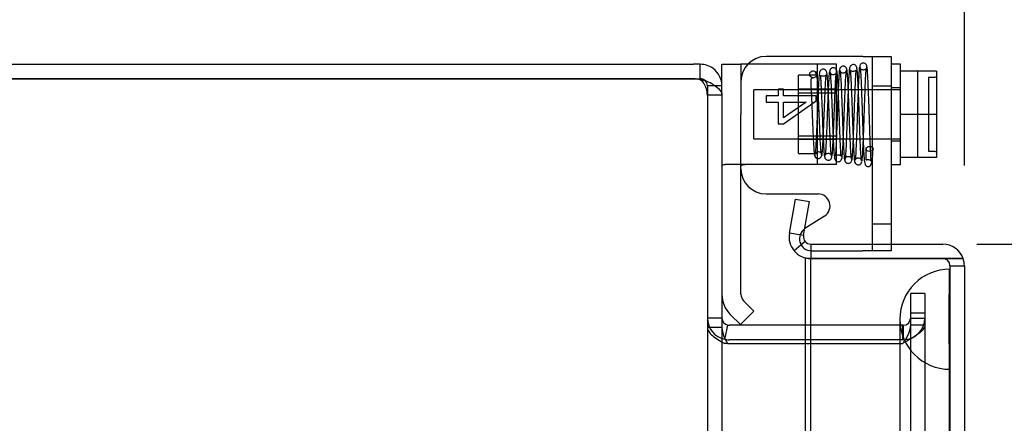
# Model space of a CAD drawing. Header units: inches. Extents: x 1 to 240, y -1 to 159.
# Tile 30 of 65: x 19.39 to 24.31, y 98.64 to 100.65. Entities that reach past the tile are written whole.
import ezdxf
from ezdxf.enums import TextEntityAlignment as Align
from ezdxf.lldxf.tags import DXFTag

# ---------------------------------------------------------------- set-up
doc = ezdxf.new("R2010")
doc.units = ezdxf.units.IN
doc.header["$MEASUREMENT"] = 0
for name, color, linetype in [('COM42667', 7, 'Continuous'), ('COM42780', 7, 'Continuous'), ('COM48573', 7, 'Continuous'), ('COM48603', 7, 'Continuous'), ('COM70220', 7, 'Continuous'), ('Default', 7, 'Continuous'), ('SCC19011', 7, 'Continuous'), ('SPR20265', 7, 'Continuous'), ('WAF25035', 7, 'Continuous')]:
    doc.layers.add(name, color=color, linetype=linetype)
doc.styles.add('SEACAD_Times_New_Roman', font='times.ttf')
tags = doc.linetypes.add('HIDDEN2', pattern=[0.1875, 0.125, -0.0625]).pattern_tags.tags
tags[6:7] = [DXFTag(74, 4), DXFTag(75, 0), DXFTag(340, '0'), DXFTag(46, 0.0), DXFTag(50, 0.0), DXFTag(44, 0.0), DXFTag(45, 0.0)]
tags[4:5] = [DXFTag(74, 4), DXFTag(75, 0), DXFTag(340, '0'), DXFTag(46, 0.0), DXFTag(50, 0.0), DXFTag(44, 0.0), DXFTag(45, 0.0)]
doc.dimstyles.new('HAMMOND_(STH_-_240x160)', dxfattribs={"dimtxt": 1, "dimasz": 1.25, "dimexe": 0.5, "dimexo": 0.5, "dimgap": 0.25, "dimtad": 0, "dimtih": 1, "dimtoh": 1, "dimlfac": 0.125, "dimzin": 0, "dimdsep": 46, "dimtxsty": 'SEACAD_Times_New_Roman', "dimblk1": '_SE_FILLED', "dimblk2": '_SE_FILLED', "dimsah": 1, "dimcen": 0.5, "dimadec": 0, "dimazin": 0, "dimtfac": 0.8, "dimtofl": 0, "dimtmove": 0, "dimatfit": 3, "dimfxl": 1, "dimtolj": 1, "dimtzin": 0, "dimarcsym": 0})

# ---------------------------------------------------------------- blocks, each defined once
blk = doc.blocks.new('SE6')
at = {"layer": 'COM42667', "color": 7, "linetype": 'Continuous'}
for p, q in [((23.5987, 100.4671), (23.1162, 100.4671)), ((23.5987, 100.4671), (23.7417, 100.4671)), ((23.7417, 100.4671), (23.7417, 99.5306)), ((23.1162, 99.7809), (23.3757, 99.7809)), ((23.4082, 99.6705), (23.3106, 99.6075))]:
    blk.add_line(p, q, dxfattribs=at)
at = {"layer": 'COM42667', "color": 7, "linetype": 'HIDDEN2'}
for p, q in [((23.6467, 100.4671), (23.6467, 99.4971)), ((23.7417, 100.3186), (23.6467, 100.3186)), ((23.1162, 100.2702), (23.1162, 100.2396)), ((23.1761, 100.2702), (23.1162, 100.2702)), ((23.2043, 100.3038), (23.1761, 100.3038)), ((23.1761, 100.3038), (23.1761, 100.2702)), ((23.2043, 100.2702), (23.2043, 100.3038)), ((23.3662, 100.2702), (23.2043, 100.2702)), ((23.3662, 100.2454), (23.3662, 100.2702)), ((23.1162, 100.2396), (23.1761, 100.2396)), ((23.1761, 100.2396), (23.1761, 100.1303)), ((23.2043, 100.1303), (23.3662, 100.2454)), ((23.317, 100.2396), (23.2043, 100.1606)), ((23.2043, 100.1606), (23.2043, 100.2396)), ((23.2043, 100.2396), (23.317, 100.2396)), ((23.1761, 100.1303), (23.2043, 100.1303)), ((23.6467, 99.6311), (23.7417, 99.6311)), ((23.7417, 99.5306), (23.7417, 99.4971)), ((23.3432, 99.4971), (23.5987, 99.4971)), ((23.7417, 99.4971), (23.5987, 99.4971))]:
    blk.add_line(p, q, dxfattribs=at)
at = {"layer": 'COM42667', "color": 7, "linetype": 'Continuous'}
for centre, radius, start, end in [((23.1162, 100.3421), 0.125, 90, 180), ((23.1162, 99.9059), 0.125, 180, 270), ((23.3757, 99.7209), 0.06, 302.8455, 90)]:
    blk.add_arc(centre, radius, start, end, dxfattribs=at)
at = {"layer": 'COM42667', "color": 7, "linetype": 'HIDDEN2'}
blk.add_arc((23.3432, 99.5571), 0.06, 122.8455, 270, dxfattribs=at)
at = {"layer": 'COM42780', "color": 7, "linetype": 'Continuous'}
for p, q in [((22.8962, 100.4281), (22.9912, 100.4281)), ((22.8962, 100.3201), (22.8962, 100.4281)), ((23.0255, 100.4281), (22.9912, 100.4281)), ((22.9912, 100.4281), (22.9912, 100.1781)), ((22.9912, 99.2798), (22.9912, 100.1781)), ((23.0556, 99.1955), (23.0052, 99.2459)), ((22.9885, 99.1283), (22.9381, 99.1787)), ((22.9885, 99.1283), (23.0556, 99.1955))]:
    blk.add_line(p, q, dxfattribs=at)
at = {"layer": 'COM42780', "color": 7, "linetype": 'HIDDEN2'}
for p, q in [((23.0384, 100.4281), (23.0255, 100.4281)), ((23.3277, 100.4281), (23.0384, 100.4281)), ((23.4682, 100.4281), (23.3277, 100.4281)), ((23.3732, 99.9281), (23.3732, 100.4281)), ((23.4682, 99.9281), (23.4682, 100.4281)), ((23.2782, 99.9831), (23.2782, 100.3731)), ((23.3732, 100.3731), (23.2782, 100.3731)), ((23.4682, 100.3031), (23.2782, 100.3031)), ((23.4682, 100.2846), (23.2782, 100.2846)), ((23.2782, 100.0716), (23.4682, 100.0716)), ((23.4682, 100.0531), (23.2782, 100.0531)), ((23.2782, 99.9831), (23.3732, 99.9831)), ((23.3818, 99.9281), (22.9117, 99.9281)), ((23.3818, 99.9281), (23.3277, 99.9278)), ((23.4682, 99.9281), (23.3818, 99.9281)), ((22.9902, 99.5633), (22.9912, 99.5633)), ((22.9902, 99.4015), (22.9902, 99.5633)), ((22.9902, 99.5141), (22.9912, 99.5141)), ((22.9902, 99.4015), (22.9912, 99.4015)), ((22.9902, 99.3732), (22.9902, 99.4015)), ((22.9902, 99.3732), (22.9912, 99.3732)), ((22.9902, 99.3133), (22.9902, 99.3732)), ((22.9902, 99.3133), (22.9912, 99.3133))]:
    blk.add_line(p, q, dxfattribs=at)
at = {"layer": 'COM42780', "color": 7, "linetype": 'Continuous'}
for radius in [0.143, 0.048]:
    blk.add_arc((23.0392, 99.2798), radius, 180, 225, dxfattribs=at)
at = {"layer": 'COM42780', "color": 7, "linetype": 'HIDDEN2'}
blk.add_ellipse((23.9965, 99.6781), major_axis=(-14.3225, 0), ratio=0.017455, start_param=-1.524085, end_param=-1.503851, dxfattribs=at)
for points, knots in [([(22.8962, 99.9196), (22.8962, 99.9225), (22.8974, 99.9247), (22.9026, 99.9275), (22.9065, 99.9281), (22.9117, 99.9281)], [0, 0, 0, 0, 0.5, 0.5, 1, 1, 1, 1]), ([(23.0384, 99.9275), (23.032, 99.9275), (23.0258, 99.9274), (23.0143, 99.927), (23.0091, 99.9267), (23.0004, 99.9256), (22.997, 99.9248), (22.9924, 99.9226), (22.9912, 99.9212), (22.9912, 99.9196)], [0, 0, 0, 0, 0.25, 0.25, 0.5, 0.5, 0.75, 0.75, 1, 1, 1, 1])]:
    blk.add_open_spline(points, degree=3, knots=knots, dxfattribs=at)
at = {"layer": 'COM48573', "color": 7, "linetype": 'Continuous'}
for p, q in [((15.0042, 100.4281), (22.7549, 100.4281)), ((22.7882, 100.4281), (22.7549, 100.4281)), ((22.7882, 100.3561), (22.7882, 100.4281)), ((15.0042, 100.3561), (22.7549, 100.3561)), ((22.7549, 100.356), (15.0042, 100.356)), ((22.7549, 100.3561), (22.7882, 100.3561)), ((22.8962, 100.3201), (22.8621, 100.3201)), ((22.8962, 100.2731), (22.8962, 100.3201)), ((22.8962, 100.2731), (22.8962, 64.5831)), ((22.9248, 99.1259), (22.9113, 99.0611)), ((23.3112, 99.1251), (22.9322, 99.1251)), ((22.9248, 99.035), (22.9322, 99.035)), ((23.3112, 99.0531), (22.9322, 99.0531)), ((22.9322, 99.035), (23.3112, 99.035))]:
    blk.add_line(p, q, dxfattribs=at)
at = {"layer": 'COM48573', "color": 7, "linetype": 'HIDDEN2'}
for p, q in [((22.8621, 100.3201), (22.8242, 100.3201)), ((22.8242, 100.3201), (22.8242, 100.2731)), ((22.8962, 100.2731), (22.8242, 100.2731)), ((22.8242, 100.2731), (22.8242, 64.5831)), ((23.9092, 99.2831), (23.8372, 99.2831)), ((23.8372, 99.2831), (23.8372, 99.2063)), ((23.9092, 99.2831), (23.9092, 99.2063)), ((23.8372, 99.2063), (23.8372, 99.1863)), ((23.8372, 99.1863), (23.8372, 99.1413)), ((23.9092, 99.1863), (23.8372, 99.1863)), ((23.9092, 99.2063), (23.9092, 99.1863)), ((23.9092, 99.1863), (23.9092, 99.1413)), ((22.8962, 99.1611), (22.8242, 99.1611)), ((23.8372, 99.1611), (23.9092, 99.1611)), ((23.8372, 99.1413), (23.8372, 65.7148)), ((23.8372, 99.128), (23.9092, 99.128)), ((23.9092, 99.1413), (23.9092, 65.7148)), ((22.8962, 99.1141), (22.8242, 99.1141)), ((23.7992, 99.1251), (23.3112, 99.1251)), ((23.7992, 99.0531), (23.7992, 99.1251)), ((23.8012, 99.1251), (23.7992, 99.1251)), ((23.8012, 99.1251), (23.8012, 99.0531)), ((22.9113, 99.0611), (22.9101, 99.0554)), ((22.9248, 99.035), (22.9101, 99.035)), ((23.7992, 99.0531), (23.3112, 99.0531)), ((23.3112, 99.035), (23.7992, 99.035)), ((23.8012, 99.0531), (23.7992, 99.0531)), ((23.7992, 99.035), (23.8012, 99.0369))]:
    blk.add_line(p, q, dxfattribs=at)
at = {"layer": 'COM48573', "color": 7, "linetype": 'Continuous'}
for centre, radius, start, end in [((22.7882, 100.3201), 0.108, 53.0094, 90), ((22.7882, 100.3201), 0.108, 0, 53.0094), ((22.7549, 100.256), 0.1, 70.5543, 90), ((22.7882, 100.3201), 0.036, 53.0094, 90), ((22.7612, 100.1746), 0.1777, 58.8374, 81.2659), ((22.9322, 99.1611), 0.036, 180.0001, 258.1803), ((22.9322, 99.1611), 0.036, 258.1804, 270), ((23.0469, 99.1239), 0.1511, 183.7357, 216.0605), ((22.9322, 99.1611), 0.108, 258.1804, 270)]:
    blk.add_arc(centre, radius, start, end, dxfattribs=at)
at = {"layer": 'COM48573', "color": 7, "linetype": 'HIDDEN2'}
for centre, radius, start, end in [((22.7609, 100.3035), 0.0541, 25.3564, 59.7725), ((22.7882, 100.3201), 0.036, 0, 53.0095), ((22.705, 100.2699), 0.1193, 1.5142, 28.4277), ((22.9322, 99.1611), 0.108, 180, 258.1804), ((23.8012, 99.1611), 0.108, 270, 0), ((23.8012, 99.1611), 0.036, 270, 360)]:
    blk.add_arc(centre, radius, start, end, dxfattribs=at)
at = {"layer": 'COM48573', "color": 7, "linetype": 'Continuous'}
blk.add_open_spline([(22.8532, 100.3267), (22.8665, 100.3177), (22.8774, 100.3088), (22.8923, 100.2909), (22.8962, 100.282), (22.8962, 100.2731)], degree=3, knots=[0, 0, 0, 0, 0.5, 0.5, 1, 1, 1, 1], dxfattribs=at)
at = {"layer": 'COM48573', "color": 7, "linetype": 'HIDDEN2'}
for points, knots in [([(23.9092, 99.128), (23.9092, 99.1204), (23.9064, 99.1128), (23.8956, 99.0976), (23.8876, 99.09), (23.8676, 99.0749), (23.8556, 99.0673), (23.8295, 99.0521), (23.8153, 99.0445), (23.8012, 99.0369)], [0, 0, 0, 0, 0.25, 0.25, 0.5, 0.5, 0.75, 0.75, 1, 1, 1, 1]), ([(23.8372, 99.128), (23.8372, 99.1128), (23.8333, 99.0976), (23.82, 99.0673), (23.8106, 99.0521), (23.8012, 99.0369)], [0, 0, 0, 0, 0.5, 0.5, 1, 1, 1, 1]), ([(22.8242, 99.1141), (22.8242, 99.1075), (22.8263, 99.1009), (22.8345, 99.0877), (22.8406, 99.0811), (22.8561, 99.0679), (22.8655, 99.0613), (22.8865, 99.0482), (22.898, 99.0416), (22.9101, 99.035)], [0, 0, 0, 0, 0.25, 0.25, 0.5, 0.5, 0.75, 0.75, 1, 1, 1, 1])]:
    blk.add_open_spline(points, degree=3, knots=knots, dxfattribs=at)
at = {"layer": 'COM48603', "color": 7, "linetype": 'Continuous'}
for p, q in [((23.2328, 99.5853), (23.2628, 99.7554)), ((23.2628, 99.7554), (23.3337, 99.7429)), ((23.3037, 99.5728), (23.3337, 99.7429)), ((23.3037, 99.5728), (23.2328, 99.5853)), ((23.3116, 99.5434), (23.2565, 99.4972)), ((23.3392, 99.5306), (23.3392, 99.4586)), ((23.3392, 99.5306), (23.9982, 99.5306)), ((23.9982, 99.4585), (23.3112, 99.4585)), ((23.3112, 99.4585), (23.3112, 98.4281)), ((23.3392, 99.4586), (23.9982, 99.4586)), ((24.1, 99.4586), (23.9982, 99.4586)), ((23.9982, 99.4585), (24.1, 99.4585)), ((24.1062, 99.4226), (24.1062, 65.4336))]:
    blk.add_line(p, q, dxfattribs=at)
at = {"layer": 'COM48603', "color": 7, "linetype": 'HIDDEN2'}
for p, q in [((23.3392, 98.5835), (23.3392, 99.4585)), ((24.0342, 99.4226), (24.0342, 65.4336)), ((24.0342, 99.4226), (24.1062, 99.4226))]:
    blk.add_line(p, q, dxfattribs=at)
at = {"layer": 'COM48603', "color": 7, "linetype": 'Continuous'}
for centre, radius, start, end in [((23.3392, 99.5666), 0.108, 170.0001, 219.9999), ((23.3392, 99.5666), 0.036, 170, 220), ((23.3392, 99.5666), 0.036, 220, 270), ((23.9982, 99.4226), 0.108, 19.4712, 90), ((23.3392, 99.5666), 0.108, 220, 270), ((23.9982, 99.4226), 0.108, 0, 19.4712)]:
    blk.add_arc(centre, radius, start, end, dxfattribs=at)
at = {"layer": 'COM48603', "color": 7, "linetype": 'HIDDEN2'}
blk.add_arc((23.9982, 99.4226), 0.036, 0, 90, dxfattribs=at)
blk.add_ellipse((23.9982, 99.4226), major_axis=(-0.036, 0), ratio=0.997813, start_param=3.141593, end_param=4.712389, dxfattribs=at)
at = {"layer": 'COM48603', "color": 7, "linetype": 'Continuous'}
blk.add_ellipse((23.9982, 99.4226), major_axis=(-0.108, 0), ratio=0.997813, start_param=3.141593, end_param=3.48143, dxfattribs=at)
at = {"layer": 'COM70220', "color": 7, "linetype": 'HIDDEN2'}
for p, q in [((24.0302, 99.1556), (24.0322, 99.4046)), ((24.0322, 99.4046), (24.0322, 98.9056)), ((24.0322, 99.4046), (24.0332, 99.4046)), ((24.0332, 99.4046), (24.0332, 98.9056)), ((23.7842, 99.1556), (23.7842, 98.9056)), ((24.0302, 99.1556), (24.0302, 98.9056)), ((24.0322, 98.9066), (24.0302, 99.1556)), ((23.7842, 98.9056), (23.7842, 65.9506)), ((24.0302, 98.9056), (24.0302, 65.9506)), ((24.0332, 98.9066), (24.0322, 98.9066)), ((24.0322, 98.9056), (24.0322, 65.9506)), ((24.0332, 98.9056), (24.0332, 65.9506))]:
    blk.add_line(p, q, dxfattribs=at)
blk.add_arc((24.0342, 99.1556), 0.25, 90, 270, dxfattribs=at)
at = {"layer": 'SCC19011', "color": 7, "linetype": 'Continuous'}
for p, q in [((23.9677, 100.3931), (23.7867, 100.3931)), ((23.9677, 100.3931), (23.9677, 100.1781)), ((23.9677, 100.1781), (23.7867, 100.1781)), ((23.9677, 100.1781), (23.9677, 99.9631)), ((23.9677, 99.9631), (23.7867, 99.9631))]:
    blk.add_line(p, q, dxfattribs=at)
at = {"layer": 'SCC19011', "color": 7, "linetype": 'HIDDEN2'}
for p, q in [((23.8727, 100.3931), (23.8727, 99.9631)), ((23.9277, 100.3625), (23.9277, 99.9937)), ((23.9577, 100.3625), (23.9277, 100.3625)), ((23.0547, 100.0561), (23.0547, 100.3001)), ((23.7867, 100.3001), (23.0547, 100.3001)), ((23.0547, 100.0561), (23.7867, 100.0561)), ((23.9277, 99.9937), (23.9577, 99.9937))]:
    blk.add_line(p, q, dxfattribs=at)
for points in [[(23.9677, 100.3726), (23.9677, 100.37), (23.9666, 100.3674), (23.963, 100.3636), (23.9604, 100.3625), (23.9577, 100.3625)], [(23.9577, 99.9937), (23.9604, 99.9937), (23.9629, 99.9926), (23.9666, 99.9888), (23.9677, 99.9862), (23.9677, 99.9835)]]:
    blk.add_open_spline(points, degree=3, knots=[0, 0, 0, 0, 0.5, 0.5, 1, 1, 1, 1], dxfattribs=at)
at = {"layer": 'SPR20265', "color": 7, "linetype": 'HIDDEN2'}
blk.add_circle((23.3517, 100.3781), 0.0175, dxfattribs=at)
blk.add_ellipse((23.6329, 100.0056), major_axis=(0.0175, 0), ratio=0.707107, dxfattribs=at)
for points, knots in [([(23.4438, 99.9682), (23.4433, 99.9694), (23.4424, 99.9718), (23.4406, 99.987), (23.4385, 100.0159), (23.4363, 100.0612), (23.4344, 100.1069), (23.4328, 100.1478), (23.4316, 100.1817), (23.4304, 100.2114), (23.4293, 100.2409), (23.4279, 100.2733), (23.4264, 100.3075), (23.4246, 100.3406), (23.4226, 100.3667), (23.4207, 100.3832), (23.4184, 100.3921), (23.4162, 100.3963), (23.4131, 100.3994), (23.4082, 100.4026), (23.4023, 100.4038), (23.395, 100.4023), (23.3882, 100.3979), (23.3845, 100.3907), (23.3823, 100.3807), (23.3798, 100.3583), (23.3779, 100.3248), (23.3762, 100.2887), (23.3746, 100.2525), (23.3728, 100.2075), (23.3708, 100.1552), (23.3686, 100.0986), (23.3661, 100.0443), (23.3634, 99.9975), (23.3616, 99.9851), (23.3606, 99.9783)], [0, 0, 0, 0, 0.030464, 0.059273, 0.111733, 0.157579, 0.196823, 0.229419, 0.255371, 0.275981, 0.299121, 0.326112, 0.356987, 0.391797, 0.430051, 0.462537, 0.486047, 0.500567, 0.504587, 0.50775, 0.517183, 0.523534, 0.530723, 0.547563, 0.568029, 0.611848, 0.659236, 0.686085, 0.717503, 0.753468, 0.793956, 0.838898, 0.888255, 0.941986, 1, 1, 1, 1]), ([(23.4708, 100.3893), (23.4705, 100.3926), (23.4697, 100.3981), (23.4645, 100.4058), (23.4577, 100.41), (23.4517, 100.4109), (23.4471, 100.4102), (23.4439, 100.4091), (23.441, 100.4072), (23.4385, 100.4049), (23.4366, 100.4021), (23.4353, 100.3992), (23.4346, 100.3962), (23.4345, 100.3945), (23.4345, 100.3935)], [0, 0, 0, 0, 0.179696, 0.347726, 0.496425, 0.619744, 0.675627, 0.729219, 0.780424, 0.829098, 0.875163, 0.918716, 0.960114, 1, 1, 1, 1]), ([(23.5193, 100.4015), (23.5192, 100.403), (23.519, 100.4055), (23.5175, 100.4095), (23.5151, 100.413), (23.5121, 100.4158), (23.5086, 100.4177), (23.5038, 100.4191), (23.4979, 100.4189), (23.4914, 100.4161), (23.4865, 100.4111), (23.4836, 100.4048), (23.4832, 100.4011), (23.483, 100.3989)], [0, 0, 0, 0, 0.058448, 0.119991, 0.183216, 0.246619, 0.308903, 0.369213, 0.48528, 0.60971, 0.739485, 0.870031, 1, 1, 1, 1]), ([(23.5933, 99.9457), (23.5927, 99.9482), (23.5918, 99.9527), (23.59, 99.9735), (23.588, 100.0093), (23.5858, 100.0627), (23.5838, 100.1151), (23.5823, 100.1613), (23.581, 100.1989), (23.5799, 100.2313), (23.5787, 100.2626), (23.5775, 100.2961), (23.576, 100.3306), (23.5743, 100.3635), (23.5724, 100.3893), (23.5708, 100.4059), (23.5681, 100.4154), (23.5666, 100.4198), (23.559, 100.4261), (23.5511, 100.4274), (23.5432, 100.4246), (23.5363, 100.4181), (23.5331, 100.4085), (23.5314, 100.3954), (23.5291, 100.3679), (23.5273, 100.3278), (23.5255, 100.2854), (23.524, 100.2437), (23.5222, 100.1929), (23.5202, 100.1348), (23.518, 100.0734), (23.5155, 100.0157), (23.5133, 99.9786), (23.5115, 99.9589), (23.5106, 99.9552), (23.51, 99.9532)], [0, 0, 0, 0, 0.030535, 0.059405, 0.111974, 0.15791, 0.197235, 0.229914, 0.255949, 0.276523, 0.299074, 0.324905, 0.354038, 0.386523, 0.421968, 0.452322, 0.474601, 0.488811, 0.496452, 0.508992, 0.518013, 0.527439, 0.546664, 0.567186, 0.610887, 0.658299, 0.685271, 0.716798, 0.752855, 0.793424, 0.83844, 0.887864, 0.941665, 0.970292, 1, 1, 1, 1]), ([(23.5823, 100.4115), (23.5816, 100.4065), (23.5802, 100.3901), (23.5783, 100.3547), (23.5765, 100.3153), (23.5751, 100.2765), (23.5738, 100.2415), (23.5728, 100.212), (23.572, 100.186), (23.5711, 100.159), (23.57, 100.1267), (23.5686, 100.0886), (23.567, 100.047), (23.5652, 100.0053), (23.5632, 99.9695), (23.5618, 99.9543), (23.561, 99.9503)], [0.0927332, 0.0927332, 0.0927332, 0.0927332, 0.1761712, 0.2504479, 0.3156064, 0.371681, 0.418724, 0.4567876, 0.486152, 0.5185085, 0.5601176, 0.6109353, 0.6708861, 0.7398977, 0.8178183, 0.9045709, 0.9045709, 0.9045709, 0.9045709]), ([(23.6202, 100.4152), (23.6198, 100.4185), (23.6189, 100.4239), (23.6131, 100.4311), (23.6059, 100.4344), (23.5989, 100.4347), (23.5924, 100.4323), (23.5875, 100.4279), (23.5846, 100.4224), (23.5842, 100.4189), (23.5841, 100.417)], [0, 0, 0, 0, 0.167201, 0.329893, 0.476988, 0.603506, 0.721843, 0.829916, 0.923204, 1, 1, 1, 1]), ([(23.5847, 100.4153), (23.5854, 100.4131), (23.5865, 100.4089), (23.5883, 100.3876), (23.5899, 100.3598), (23.5914, 100.3277), (23.5927, 100.2938), (23.5942, 100.2515), (23.5958, 100.2043), (23.5974, 100.1551), (23.5989, 100.1108), (23.6006, 100.0646), (23.6025, 100.0151), (23.6044, 99.9778), (23.6062, 99.9549), (23.6076, 99.9396), (23.6107, 99.9292), (23.6114, 99.9248), (23.6179, 99.9197), (23.6224, 99.9179), (23.627, 99.9174), (23.6315, 99.9182), (23.6359, 99.9203), (23.6409, 99.9262), (23.6451, 99.9397), (23.6483, 99.9647), (23.6496, 99.9891), (23.6504, 100.0052)], [0, 0, 0, 0, 0.058886, 0.113754, 0.164586, 0.211327, 0.253958, 0.292457, 0.356882, 0.40463, 0.446661, 0.498039, 0.559019, 0.629755, 0.667415, 0.700106, 0.748724, 0.77491, 0.780813, 0.787745, 0.796421, 0.802106, 0.810897, 0.838544, 0.879537, 0.933478, 1, 1, 1, 1]), ([(23.6191, 100.417), (23.619, 100.4155), (23.6188, 100.413), (23.6174, 100.4091), (23.6152, 100.4056), (23.6122, 100.4028), (23.6088, 100.4009), (23.6042, 100.3994), (23.5986, 100.3993), (23.5924, 100.4017), (23.5878, 100.406), (23.5854, 100.4111), (23.5853, 100.4137), (23.5852, 100.4152)], [0, 0, 0, 0, 0.063603, 0.12996, 0.197413, 0.264238, 0.328963, 0.390606, 0.506022, 0.626998, 0.751605, 0.876153, 1, 1, 1, 1]), ([(23.5957, 99.9459), (23.5965, 99.9503), (23.598, 99.9664), (23.6002, 100.0035), (23.602, 100.046), (23.6036, 100.0882), (23.605, 100.1266), (23.6061, 100.159), (23.607, 100.186), (23.6078, 100.212), (23.6088, 100.2413), (23.6101, 100.2762), (23.6115, 100.3146), (23.6132, 100.3534), (23.6151, 100.3879), (23.6165, 100.4036), (23.6172, 100.4083)], [0.0973841, 0.0973841, 0.0973841, 0.0973841, 0.185449, 0.2641987, 0.3336814, 0.3938522, 0.4447346, 0.486325, 0.5186306, 0.547929, 0.5858766, 0.6327184, 0.688461, 0.7530945, 0.8265759, 0.9088675, 0.9088675, 0.9088675, 0.9088675]), ([(23.6154, 100.0059), (23.6147, 99.9916), (23.6138, 99.9706), (23.6137, 99.9547), (23.6159, 99.9508), (23.6194, 99.9515), (23.6248, 99.9527), (23.6313, 99.9525), (23.6356, 99.9502), (23.6377, 99.9487), (23.6405, 99.9462), (23.641, 99.9459), (23.6408, 99.9532), (23.6398, 99.968), (23.6385, 99.9908), (23.637, 100.0267), (23.6352, 100.0737), (23.6337, 100.1179), (23.6322, 100.1613), (23.6306, 100.2102), (23.629, 100.2575), (23.6275, 100.2992), (23.6262, 100.3323), (23.6247, 100.3636), (23.6231, 100.3907), (23.6214, 100.4115), (23.6203, 100.4158), (23.6196, 100.4181)], [0, 0, 0, 0, 0.068755, 0.122063, 0.160475, 0.184858, 0.19218, 0.20504, 0.211292, 0.21409, 0.217964, 0.246599, 0.29792, 0.332351, 0.36993, 0.438399, 0.497716, 0.547673, 0.588909, 0.638859, 0.704906, 0.744034, 0.787187, 0.834371, 0.885581, 0.940789, 1, 1, 1, 1]), ([(23.3543, 100.3608), (23.3502, 100.3602), (23.3443, 100.3587), (23.3393, 100.3537), (23.3392, 100.3434), (23.3402, 100.3262), (23.3412, 100.3057), (23.3424, 100.2813), (23.3434, 100.2589), (23.3446, 100.2304), (23.3461, 100.1935), (23.3479, 100.1487), (23.3499, 100.0983), (23.3523, 100.0464), (23.3544, 100.0094), (23.3563, 99.9867), (23.3578, 99.9745), (23.3591, 99.9702), (23.3598, 99.9702), (23.3599, 99.9703)], [0, 0, 0, 0, 0.0696197, 0.1260031, 0.168106, 0.2019864, 0.2683242, 0.3008062, 0.3363059, 0.3819497, 0.4379972, 0.5045348, 0.5816916, 0.6695292, 0.7682625, 0.821951, 0.878445, 0.9377765, 0.955693, 0.955693, 0.955693, 0.955693]), ([(23.3937, 99.9785), (23.3936, 99.9785), (23.3931, 99.9783), (23.3918, 99.9825), (23.3897, 100.0035), (23.3874, 100.0428), (23.3854, 100.0865), (23.3837, 100.1278), (23.3823, 100.1627), (23.3811, 100.1923), (23.3796, 100.231), (23.3779, 100.2715), (23.3759, 100.3108), (23.3736, 100.3475), (23.3703, 100.376), (23.3597, 100.3939), (23.3531, 100.3949), (23.3492, 100.3954)], [0.0512867, 0.0512867, 0.0512867, 0.0512867, 0.0584295, 0.1138375, 0.2151679, 0.3043854, 0.381252, 0.4456911, 0.4975918, 0.5372885, 0.5766415, 0.6703859, 0.7252145, 0.784444, 0.8967299, 0.9497581, 1, 1, 1, 1]), ([(23.3955, 99.9759), (23.3961, 99.9788), (23.397, 99.984), (23.3988, 100.0047), (23.4009, 100.0391), (23.4031, 100.0878), (23.405, 100.1351), (23.4066, 100.1761), (23.4079, 100.2093), (23.409, 100.2375), (23.4101, 100.2642), (23.4113, 100.2917), (23.4126, 100.3191), (23.414, 100.3442), (23.4152, 100.363), (23.4161, 100.3727), (23.4156, 100.375), (23.4146, 100.3735), (23.4064, 100.368), (23.3957, 100.3676), (23.3871, 100.3738), (23.3875, 100.3711), (23.3884, 100.3587), (23.3897, 100.3393), (23.3912, 100.3122), (23.3924, 100.2864), (23.3937, 100.2544), (23.3953, 100.215), (23.3971, 100.1685), (23.399, 100.1166), (23.4012, 100.0633), (23.4036, 100.014), (23.4057, 99.984), (23.4076, 99.9687), (23.4084, 99.9662), (23.409, 99.9649)], [0, 0, 0, 0, 0.03024, 0.058844, 0.110982, 0.156603, 0.195687, 0.228224, 0.254177, 0.274675, 0.296836, 0.321847, 0.349679, 0.380262, 0.413021, 0.440531, 0.460464, 0.473122, 0.481895, 0.498753, 0.519767, 0.539785, 0.560315, 0.604197, 0.627603, 0.652113, 0.680195, 0.712627, 0.749408, 0.790576, 0.836178, 0.886206, 0.940732, 0.969795, 1, 1, 1, 1]), ([(23.4329, 100.3923), (23.4321, 100.3885), (23.4306, 100.3743), (23.4285, 100.3413), (23.4266, 100.3035), (23.425, 100.2654), (23.4237, 100.2308), (23.4226, 100.2014), (23.4216, 100.1769), (23.4208, 100.1535), (23.4198, 100.1273), (23.4186, 100.096), (23.4171, 100.0612), (23.4154, 100.0258), (23.4135, 99.9944), (23.4121, 99.9799), (23.4114, 99.9754)], [0.0986552, 0.0986552, 0.0986552, 0.0986552, 0.1875625, 0.2669227, 0.3367819, 0.397247, 0.4484038, 0.4903163, 0.523012, 0.5519952, 0.5895289, 0.6360053, 0.6913911, 0.7555815, 0.8284727, 0.9099998, 0.9099998, 0.9099998, 0.9099998]), ([(23.4353, 100.3905), (23.4359, 100.388), (23.4368, 100.3835), (23.4386, 100.3633), (23.4407, 100.328), (23.443, 100.2771), (23.4449, 100.2274), (23.4465, 100.1842), (23.4477, 100.1492), (23.4489, 100.1189), (23.45, 100.0892), (23.4513, 100.0577), (23.4528, 100.0257), (23.4545, 99.9958), (23.4564, 99.9733), (23.4581, 99.9593), (23.4607, 99.9515), (23.463, 99.9468), (23.4717, 99.9408), (23.4828, 99.9407), (23.497, 99.9549), (23.4963, 99.9713), (23.4998, 100.0032), (23.5014, 100.0426), (23.5032, 100.0843), (23.5048, 100.1251), (23.5066, 100.1741), (23.5085, 100.2296), (23.5107, 100.2876), (23.5132, 100.3422), (23.5153, 100.3762), (23.5171, 100.3943), (23.518, 100.3976), (23.5185, 100.3994)], [0, 0, 0, 0, 0.030201, 0.058768, 0.1108, 0.156226, 0.194981, 0.227009, 0.252235, 0.272673, 0.295591, 0.321665, 0.350958, 0.383519, 0.418097, 0.446454, 0.467135, 0.480122, 0.488714, 0.50385, 0.523249, 0.563385, 0.607116, 0.65456, 0.682023, 0.713983, 0.750415, 0.791329, 0.836739, 0.886604, 0.940955, 0.969916, 1, 1, 1, 1]), ([(23.4695, 100.3935), (23.4694, 100.3926), (23.4693, 100.3911), (23.4687, 100.3884), (23.4677, 100.3858), (23.4661, 100.3831), (23.464, 100.3807), (23.4604, 100.3778), (23.455, 100.3757), (23.4484, 100.3755), (23.4415, 100.3781), (23.4363, 100.3838), (23.436, 100.3871), (23.4358, 100.3892)], [0, 0, 0, 0, 0.038509, 0.078114, 0.119898, 0.164481, 0.21204, 0.262415, 0.369764, 0.488173, 0.633368, 0.805352, 1, 1, 1, 1]), ([(23.4462, 99.972), (23.447, 99.9769), (23.4484, 99.9921), (23.4503, 100.0244), (23.4521, 100.0605), (23.4535, 100.0956), (23.4548, 100.1271), (23.4558, 100.1535), (23.4566, 100.1769), (23.4576, 100.2013), (23.4587, 100.2306), (23.46, 100.2649), (23.4616, 100.3023), (23.4634, 100.3391), (23.4654, 100.3706), (23.4668, 100.3838), (23.4675, 100.3871)], [0.0919733, 0.0919733, 0.0919733, 0.0919733, 0.1749173, 0.2487968, 0.3136529, 0.3694659, 0.4162057, 0.4538991, 0.4829799, 0.5157574, 0.5577116, 0.6087994, 0.6689953, 0.7382724, 0.8165868, 0.9038254, 0.9038254, 0.9038254, 0.9038254]), ([(23.4837, 100.4023), (23.4831, 100.4003), (23.4822, 100.3968), (23.4804, 100.3789), (23.4784, 100.3471), (23.4762, 100.2985), (23.4743, 100.2499), (23.4727, 100.2064), (23.4714, 100.1704), (23.4703, 100.1395), (23.4692, 100.1098), (23.468, 100.0781), (23.4666, 100.0452), (23.4652, 100.0138), (23.4637, 99.9888), (23.4626, 99.9741), (23.4625, 99.9694), (23.4635, 99.97), (23.4658, 99.9722), (23.4705, 99.9754), (23.4767, 99.9767), (23.4842, 99.975), (23.4885, 99.9722), (23.4921, 99.9686), (23.4904, 99.9759), (23.4895, 99.9975), (23.4873, 100.0344), (23.4856, 100.074), (23.4841, 100.1133), (23.4823, 100.1612), (23.4803, 100.216), (23.4781, 100.2741), (23.4757, 100.3294), (23.4735, 100.3658), (23.4716, 100.386), (23.4708, 100.3905), (23.4702, 100.3931)], [0, 0, 0, 0, 0.030563, 0.059462, 0.112122, 0.158231, 0.19786, 0.231012, 0.257723, 0.278578, 0.30082, 0.326606, 0.355864, 0.388533, 0.424473, 0.456436, 0.479543, 0.49409, 0.498395, 0.50165, 0.512269, 0.519777, 0.527789, 0.536297, 0.565706, 0.609329, 0.656857, 0.684377, 0.716297, 0.752613, 0.793333, 0.838416, 0.887856, 0.941654, 0.970281, 1, 1, 1, 1]), ([(23.518, 100.3989), (23.5178, 100.3965), (23.5174, 100.3926), (23.5121, 100.3865), (23.5052, 100.3837), (23.4985, 100.3838), (23.4922, 100.3863), (23.4875, 100.3907), (23.4848, 100.3962), (23.4844, 100.3997), (23.4843, 100.4015)], [0, 0, 0, 0, 0.179106, 0.344045, 0.488033, 0.609539, 0.723855, 0.829732, 0.92237, 1, 1, 1, 1]), ([(23.4844, 100.3983), (23.485, 100.3982), (23.4862, 100.396), (23.4882, 100.3759), (23.4901, 100.3444), (23.4918, 100.3082), (23.4933, 100.2724), (23.4945, 100.2398), (23.4955, 100.2122), (23.4964, 100.1876), (23.4973, 100.1619), (23.4984, 100.1307), (23.4997, 100.0938), (23.5013, 100.053), (23.5032, 100.012), (23.5053, 99.9757), (23.5075, 99.9519), (23.5088, 99.9495), (23.5095, 99.9492)], [0.0214583, 0.0214583, 0.0214583, 0.0214583, 0.0900776, 0.171679, 0.2446441, 0.3089055, 0.3643544, 0.4108884, 0.4484727, 0.4774941, 0.5102117, 0.5521498, 0.6033253, 0.663792, 0.7336191, 0.8128873, 0.901623, 0.9779387, 0.9779387, 0.9779387, 0.9779387]), ([(23.5441, 99.9542), (23.5435, 99.9542), (23.5422, 99.9564), (23.5401, 99.9785), (23.5381, 100.0137), (23.5363, 100.0539), (23.5347, 100.0941), (23.5334, 100.1308), (23.5323, 100.1619), (23.5314, 100.1877), (23.5305, 100.2123), (23.5295, 100.2399), (23.5282, 100.2728), (23.5268, 100.3091), (23.525, 100.346), (23.5231, 100.3786), (23.521, 100.4003), (23.5196, 100.4027), (23.5189, 100.4031)], [0.0263062, 0.0263062, 0.0263062, 0.0263062, 0.0964144, 0.1837941, 0.2621751, 0.3314697, 0.3916489, 0.4426991, 0.4846088, 0.5173425, 0.5463997, 0.5840634, 0.630763, 0.6865267, 0.7513324, 0.8251609, 0.9080575, 0.9827694, 0.9827694, 0.9827694, 0.9827694]), ([(23.5449, 99.9505), (23.5455, 99.9527), (23.5464, 99.9566), (23.5482, 99.976), (23.5503, 100.0108), (23.5525, 100.0622), (23.5544, 100.1134), (23.556, 100.1587), (23.5573, 100.1958), (23.5584, 100.2279), (23.5596, 100.2592), (23.5608, 100.2924), (23.5622, 100.3265), (23.5637, 100.3584), (23.565, 100.3824), (23.5662, 100.3952), (23.5655, 100.3984), (23.5652, 100.3976), (23.5574, 100.3919), (23.5488, 100.3913), (23.5418, 100.3942), (23.5374, 100.3979), (23.5372, 100.3969), (23.5379, 100.3866), (23.5391, 100.3678), (23.5406, 100.3401), (23.5418, 100.313), (23.5431, 100.2789), (23.5447, 100.2362), (23.5465, 100.1849), (23.5484, 100.1269), (23.5506, 100.066), (23.553, 100.0081), (23.5551, 99.9711), (23.557, 99.9504), (23.5578, 99.9458), (23.5584, 99.9433)], [0, 0, 0, 0, 0.030222, 0.058813, 0.11093, 0.156534, 0.195616, 0.228164, 0.254139, 0.274705, 0.297423, 0.323615, 0.353246, 0.386243, 0.422024, 0.452049, 0.473417, 0.486403, 0.493845, 0.506089, 0.514063, 0.522411, 0.54085, 0.561347, 0.605177, 0.628563, 0.653039, 0.68107, 0.713444, 0.750156, 0.791241, 0.836734, 0.88662, 0.940966, 0.969918, 1, 1, 1, 1]), ([(23.3596, 99.9746), (23.3596, 99.9737), (23.3597, 99.9722), (23.3602, 99.9694), (23.3613, 99.9667), (23.3629, 99.964), (23.3651, 99.9616), (23.3678, 99.9596), (23.3709, 99.9582), (23.3755, 99.9572), (23.3815, 99.9578), (23.3889, 99.9618), (23.3947, 99.9701), (23.3957, 99.9763), (23.3961, 99.9801)], [0, 0, 0, 0, 0.03766, 0.074985, 0.113343, 0.153894, 0.197472, 0.244568, 0.295414, 0.35009, 0.473116, 0.626338, 0.805115, 1, 1, 1, 1]), ([(23.3611, 99.9801), (23.361, 99.981), (23.3611, 99.9823), (23.3632, 99.9865), (23.3676, 99.9903), (23.3738, 99.9924), (23.3795, 99.9923), (23.3842, 99.9908), (23.3876, 99.9888), (23.3906, 99.9859), (23.3929, 99.9824), (23.3943, 99.9785), (23.3945, 99.976), (23.3946, 99.9746)], [0, 0, 0, 0, 0.162855, 0.308329, 0.439048, 0.555518, 0.659163, 0.712922, 0.769029, 0.82693, 0.885551, 0.943608, 1, 1, 1, 1]), ([(23.4083, 99.968), (23.4087, 99.9647), (23.4096, 99.9593), (23.4154, 99.9522), (23.4227, 99.9489), (23.4297, 99.9487), (23.4362, 99.9511), (23.4411, 99.9556), (23.444, 99.9611), (23.4444, 99.9647), (23.4446, 99.9666)], [0, 0, 0, 0, 0.159811, 0.317961, 0.462729, 0.589122, 0.709493, 0.821101, 0.918775, 1, 1, 1, 1]), ([(23.4096, 99.9666), (23.4097, 99.968), (23.4098, 99.9705), (23.4112, 99.9744), (23.4134, 99.9778), (23.4173, 99.9815), (23.4231, 99.984), (23.4298, 99.984), (23.436, 99.9817), (23.4406, 99.9774), (23.4431, 99.9722), (23.4432, 99.9695), (23.4433, 99.968)], [0, 0, 0, 0, 0.067072, 0.136537, 0.206748, 0.275983, 0.405419, 0.522779, 0.643733, 0.765986, 0.885184, 1, 1, 1, 1]), ([(23.5105, 99.9539), (23.5107, 99.9562), (23.5111, 99.96), (23.5164, 99.966), (23.5233, 99.9687), (23.53, 99.9686), (23.5363, 99.9662), (23.541, 99.9617), (23.5433, 99.957), (23.5442, 99.9533), (23.5442, 99.9518), (23.5443, 99.9509)], [0, 0, 0, 0, 0.185334, 0.353361, 0.498143, 0.618697, 0.730532, 0.833218, 0.922973, 0.962918, 1, 1, 1, 1]), ([(23.5093, 99.9509), (23.5094, 99.9494), (23.5096, 99.9469), (23.511, 99.9429), (23.5134, 99.9394), (23.5165, 99.9367), (23.52, 99.9347), (23.5247, 99.9334), (23.5306, 99.9336), (23.5371, 99.9365), (23.5421, 99.9415), (23.5449, 99.9479), (23.5453, 99.9516), (23.5455, 99.9539)], [0, 0, 0, 0, 0.057064, 0.117028, 0.178564, 0.240253, 0.300887, 0.359706, 0.473677, 0.597633, 0.728878, 0.863282, 1, 1, 1, 1]), ([(23.5578, 99.9469), (23.5582, 99.9433), (23.5591, 99.9375), (23.5649, 99.9297), (23.5722, 99.926), (23.5791, 99.9255), (23.5848, 99.9274), (23.5885, 99.9302), (23.5907, 99.9326), (23.5923, 99.9352), (23.5934, 99.9379), (23.5939, 99.9406), (23.594, 99.9422), (23.594, 99.943)], [0, 0, 0, 0, 0.188415, 0.363228, 0.51473, 0.638547, 0.747394, 0.797104, 0.843325, 0.886161, 0.926011, 0.96361, 1, 1, 1, 1]), ([(23.559, 99.943), (23.5591, 99.9445), (23.5593, 99.947), (23.5607, 99.951), (23.563, 99.9545), (23.566, 99.9573), (23.5694, 99.9593), (23.5741, 99.9608), (23.5798, 99.9609), (23.586, 99.9586), (23.5905, 99.9545), (23.5928, 99.9499), (23.5928, 99.948), (23.5928, 99.9469)], [0, 0, 0, 0, 0.057828, 0.117981, 0.179096, 0.239678, 0.298465, 0.35472, 0.462169, 0.58034, 0.709431, 0.848684, 1, 1, 1, 1])]:
    blk.add_open_spline(points, degree=3, knots=knots, dxfattribs=at)
for points in [[(23.5848, 100.4188), (23.5847, 100.4187), (23.5846, 100.4186), (23.5845, 100.4185)], [(23.6191, 100.4144), (23.6193, 100.4145), (23.6194, 100.4145), (23.6195, 100.4146)], [(23.4356, 100.3951), (23.4353, 100.3955), (23.435, 100.3957), (23.4347, 100.3958)], [(23.4689, 100.3896), (23.4693, 100.3895), (23.4696, 100.389), (23.4699, 100.3884)], [(23.4094, 99.9691), (23.4093, 99.969), (23.4092, 99.9689), (23.409, 99.9688)], [(23.5594, 99.9467), (23.5591, 99.9467), (23.5589, 99.947), (23.5586, 99.9474)], [(23.5931, 99.9416), (23.5933, 99.9414), (23.5936, 99.9413), (23.5939, 99.9413)]]:
    blk.add_open_spline(points, degree=3, dxfattribs=at)
at = {"layer": 'WAF25035', "color": 7, "linetype": 'Continuous'}
for p, q in [((23.7867, 100.4281), (23.7417, 100.4281)), ((23.7867, 99.9281), (23.7867, 100.4281)), ((23.7417, 99.9281), (23.7867, 99.9281))]:
    blk.add_line(p, q, dxfattribs=at)
at = {"layer": 'WAF25035', "color": 7, "linetype": 'HIDDEN2'}
for p, q in [((23.7867, 100.3106), (23.7417, 100.3106)), ((23.7417, 100.0456), (23.7867, 100.0456))]:
    blk.add_line(p, q, dxfattribs=at)
blk = doc.blocks.new('DMBLK2345')
at = {"layer": 'Default', "linetype": 'Continuous'}
for points in [[(16.1462, 108.9818), (14.8962, 108.7735), (16.1462, 108.5651)], [(22.8562, 108.9818), (22.8562, 108.5651), (24.1062, 108.7735)]]:
    blk.add_hatch(color=7, dxfattribs=at).paths.add_polyline_path(points)
at = {"layer": 'Default', "color": 7, "linetype": 'Continuous'}
for p, q in [((14.8962, 100.8201), (14.8962, 109.2735)), ((24.1062, 99.9226), (24.1062, 109.2735)), ((14.8962, 108.7735), (17.8242, 108.7735)), ((21.1782, 108.7735), (24.1062, 108.7735))]:
    blk.add_line(p, q, dxfattribs=at)
at = {"layer": 'Default', "color": 7, "linetype": 'Continuous', "style": 'SEACAD_Times_New_Roman'}
blk.add_text('9.21', height=1, dxfattribs=at).set_placement((18.1742, 109.2735), align=Align.TOP_LEFT)
blk = doc.blocks.new('_SE_FILLED')
at = {"color": 0}
blk.add_line((0, 0), (-1, 0), dxfattribs=at)
blk.add_solid([(0, 0), (-1, -0.1665), (-1, 0.1665), (0, 0)], dxfattribs=at)
blk = doc.blocks.new('DMBLK2360')
at = {"layer": 'Default', "linetype": 'Continuous'}
for points in [[(28.8945, 98.2806), (28.6862, 99.5306), (28.4778, 98.2806)], [(28.8945, 66.5756), (28.4778, 66.5756), (28.6862, 65.3256)]]:
    blk.add_hatch(color=7, dxfattribs=at).paths.add_polyline_path(points)
at = {"layer": 'Default', "color": 7, "linetype": 'Continuous'}
for p, q in [((24.1687, 99.5306), (29.1862, 99.5306)), ((28.6862, 99.5306), (28.6862, 83.2781)), ((28.6862, 80.4281), (28.6862, 65.3256)), ((24.4982, 65.3256), (29.1862, 65.3256))]:
    blk.add_line(p, q, dxfattribs=at)
at = {"layer": 'Default', "color": 7, "linetype": 'Continuous', "style": 'SEACAD_Times_New_Roman'}
for s, p in [('34.21', (26.98, 82.9281)), ('DOOR', (26.589, 81.4281))]:
    blk.add_text(s, height=1, dxfattribs=at).set_placement(p, align=Align.TOP_LEFT)

msp = doc.modelspace()

# ---------------------------------------------------------------- block references
at = {"layer": 'Default'}
msp.add_blockref('SE6', (0, 0), dxfattribs=at)

# ---------------------------------------------------------------- dimensions: what is measured, and where the dimension line sits
at = {"layer": 'Default', "color": 7, "linetype": 'Continuous'}
dim = msp.add_linear_dim(base=(24.1062, 108.7735), p1=(14.8962, 100.3201), p2=(24.1062, 99.4226), text='\\A1;<>', dimstyle='HAMMOND_(STH_-_240x160)', override={"dimlfac": 1}, dxfattribs=at)
dim.commit()
dim.dimension.update_dxf_attribs({"geometry": 'DMBLK2345', "text_midpoint": (19.5012, 108.7735), "dimtype": 160})
dim = msp.add_linear_dim(base=(28.6861524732, 65.3255898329), p1=(23.668690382, 99.5305898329), p2=(23.998190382, 65.3255898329), angle=90, text='\\A1;<>\\PDOOR', dimstyle='HAMMOND_(STH_-_240x160)', override={"dimlfac": 1}, dxfattribs=at)
dim.commit()
dim.dimension.update_dxf_attribs({"geometry": 'DMBLK2360', "text_midpoint": (28.6861524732, 82.4280894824), "dimtype": 160})

doc.saveas('drawing.dxf')
